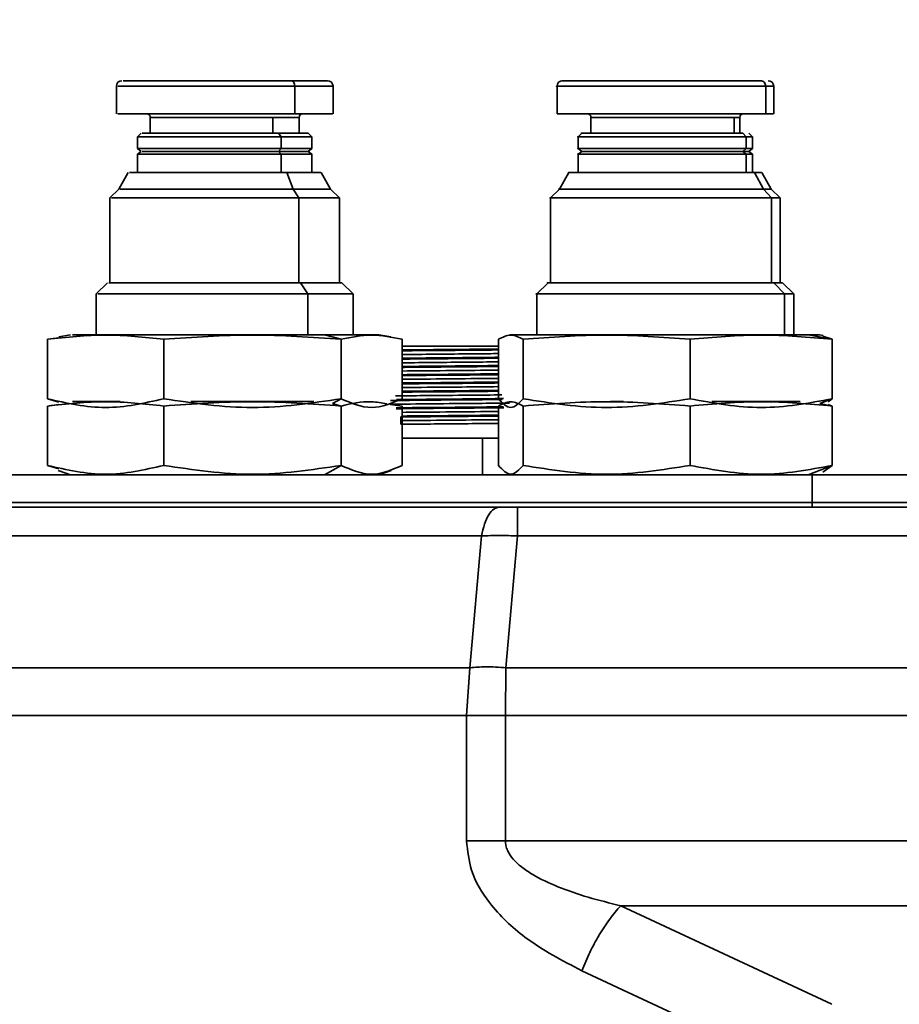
# Model space of a CAD drawing. Header units: millimetres. Extents: x 0 to 297, y 0 to 210.
# Tile 18 of 61: x 108.06 to 110.45, y 145.97 to 148.65. Entities that reach past the tile are written whole.
import ezdxf

# ---------------------------------------------------------------- set-up
doc = ezdxf.new("R2010")
doc.units = ezdxf.units.MM
doc.layers.add('尺寸线', color=6, linetype='Continuous')
doc.styles.add('SLDTEXTSTYLE1', font='TXT', dxfattribs={"width": 0.7})
doc.dimstyles.new('SLDDIMSTYLE0', dxfattribs={"dimtxt": 3.5, "dimasz": 2, "dimexe": 0, "dimexo": 0.0625, "dimgap": 0.875, "dimtad": 1, "dimlfac": 20, "dimrnd": 1e-09, "dimzin": 12, "dimdsep": 46, "dimtxsty": 'SLDTEXTSTYLE1', "dimsah": 1, "dimcen": 0.09, "dimadec": 0, "dimazin": 3, "dimtfac": 1, "dimtmove": 0, "dimatfit": 0, "dimfxl": 1, "dimfrac": 2, "dimtolj": 1, "dimtzin": 12, "dimarcsym": 0})
doc.dimstyles.new('SLDDIMSTYLE1', dxfattribs={"dimtxt": 3.5, "dimasz": 2, "dimexe": 0, "dimexo": 0.0625, "dimgap": 0.875, "dimtad": 0, "dimdec": 4, "dimlfac": 20, "dimzin": 12, "dimdsep": 46, "dimtxsty": 'SLDTEXTSTYLE1', "dimsah": 1, "dimcen": 0.09, "dimadec": 3, "dimazin": 3, "dimtfac": 1, "dimtdec": 3, "dimtofl": 0, "dimtmove": 0, "dimatfit": 3, "dimfxl": 1, "dimfrac": 2, "dimtolj": 1, "dimtzin": 12, "dimarcsym": 0})
doc.dimstyles.new('SLDDIMSTYLE3', dxfattribs={"dimtxt": 3.5, "dimasz": 2, "dimexe": 0, "dimexo": 0.0625, "dimgap": 0.875, "dimtad": 1, "dimlfac": 20, "dimrnd": 1e-09, "dimzin": 4, "dimdsep": 46, "dimtxsty": 'SLDTEXTSTYLE1', "dimsah": 1, "dimcen": 0.09, "dimadec": 0, "dimazin": 1, "dimtfac": 1, "dimtofl": 0, "dimtmove": 0, "dimatfit": 3, "dimfxl": 1, "dimfrac": 2, "dimtolj": 1, "dimtzin": 12, "dimarcsym": 0})

# ---------------------------------------------------------------- blocks, each defined once
blk = doc.blocks.new('_D')
at = {"layer": '尺寸线', "transparency": 16777216}
for p, q in [((71.3747, 145.0356), (71.3747, 147.5356)), ((115.9659, 145.0356), (70.3747, 145.0356)), ((71.3747, 145.0356), (71.3747, 142.5356)), ((87.5909, 142.5356), (70.3747, 142.5356)), ((71.3747, 142.5356), (71.3747, 140.0356))]:
    blk.add_line(p, q, dxfattribs=at)
for points in [[(71.3747, 145.0356), (71.7247, 147.0356), (71.0247, 147.0356)], [(71.3747, 142.5356), (71.0247, 140.5356), (71.7247, 140.5356)]]:
    blk.add_solid(points, dxfattribs=at)
at = {"layer": '尺寸线', "transparency": 16777216, "insert": (66.863, 142.4693), "char_height": 3.5, "attachment_point": 1, "rotation": 90, "style": 'SLDTEXTSTYLE1'}
blk.add_mtext('50', dxfattribs=at)
blk = doc.blocks.new('_D_1')
at = {"layer": '尺寸线', "transparency": 16777216}
blk.add_line((117.9659, 145.0356), (127.3782, 145.0356), dxfattribs=at)
for start, end in [(66.03332, 135), (359.99998, 27.62475)]:
    blk.add_arc((116.9659, 145.0356), 9.4122, start, end, dxfattribs=at)
for points in [[(110.3105, 151.6911), (112.085, 152.6778), (111.6444, 153.2218)], [(126.3782, 145.0356), (126.5173, 147.0612), (125.8211, 146.9881)]]:
    blk.add_solid(points, dxfattribs=at)
at = {"layer": '尺寸线', "transparency": 16777216, "char_height": 3.5, "attachment_point": 1, "rotation": 297.6247, "style": 'SLDTEXTSTYLE1'}
for s, insert in [('+', (124.6647, 155.9613)), ('135°', (125.6092, 154.1567))]:
    blk.add_mtext(s, dxfattribs=dict(at, insert=insert))
blk = doc.blocks.new('_D_12')
at = {"layer": '尺寸线', "transparency": 16777216}
for p, q in [((88.5909, 143.5356), (88.5909, 157.8154)), ((116.9659, 146.0356), (116.9659, 157.8154)), ((88.5909, 156.8154), (116.9659, 156.8154))]:
    blk.add_line(p, q, dxfattribs=at)
for points in [[(88.5909, 156.8154), (90.5909, 156.4654), (90.5909, 157.1654)], [(116.9659, 156.8154), (114.9659, 157.1654), (114.9659, 156.4654)]]:
    blk.add_solid(points, dxfattribs=at)
at = {"layer": '尺寸线', "transparency": 16777216, "insert": (96.8681, 161.3271), "char_height": 3.5, "attachment_point": 1, "style": 'SLDTEXTSTYLE1'}
blk.add_mtext('567.50', dxfattribs=at)

msp = doc.modelspace()

# ---------------------------------------------------------------- linework, layer by layer
at = {"color": 7, "linetype": 'Continuous', "lineweight": 35}
for p, q in [((108.3209217, 148.4688716), (108.3209217, 148.3938716)), ((108.8065162, 148.3938716), (108.8065162, 148.4688716)), ((108.9109217, 148.3938716), (108.9109217, 148.4688716)), ((109.5209217, 148.4688716), (109.5209217, 148.3938716)), ((110.0892251, 148.3938716), (110.0892251, 148.4688716)), ((110.110545, 148.4688716), (110.0892251, 148.4688716)), ((110.1109217, 148.3938716), (110.1109217, 148.4688716)), ((108.4134217, 148.3838716), (108.4134217, 148.3413716)), ((108.7467535, 148.3838716), (108.7467535, 148.3413716)), ((108.8184217, 148.3413716), (108.8184217, 148.3838716)), ((110.0892251, 148.3938716), (109.5209284, 148.3938716)), ((109.6134217, 148.3838716), (109.6134217, 148.3413716)), ((110.0035283, 148.3838716), (110.0035283, 148.3413716)), ((110.0181631, 148.3838716), (110.0035283, 148.3838716)), ((110.0184217, 148.3413716), (110.0184217, 148.3838716)), ((110.0892251, 148.3938716), (110.110545, 148.3938716)), ((108.3884217, 148.3413716), (108.3784217, 148.3313716)), ((108.3784217, 148.3313716), (108.3784217, 148.2988716)), ((108.7629056, 148.3413716), (108.7693664, 148.3313716)), ((108.7693664, 148.3313716), (108.7693664, 148.2988716)), ((108.8534217, 148.3313716), (108.8434217, 148.3413716)), ((108.8534217, 148.2988716), (108.8534217, 148.3313716)), ((109.5884217, 148.3413716), (109.5784217, 148.3313716)), ((109.5784217, 148.3313716), (109.5784217, 148.2988716)), ((110.0266896, 148.3413716), (110.0359541, 148.3313716)), ((110.0359541, 148.3313716), (110.0359541, 148.2988716)), ((110.0531184, 148.3313716), (110.0359541, 148.3313716)), ((110.0534217, 148.3313716), (110.0434217, 148.3413716)), ((110.0534217, 148.2988716), (110.0534217, 148.3313716)), ((108.3784217, 148.2988716), (108.3884217, 148.2913716)), ((108.7693664, 148.2988716), (108.7629056, 148.2913716)), ((108.8434217, 148.2913716), (108.8534217, 148.2988716)), ((109.5784217, 148.2988716), (109.5884217, 148.2913716)), ((110.0359541, 148.2988716), (110.0266896, 148.2913716)), ((110.0531184, 148.2988716), (110.0359541, 148.2988716)), ((110.0434217, 148.2913716), (110.0534217, 148.2988716)), ((108.3884217, 148.2913716), (108.3784217, 148.2838716)), ((108.3784217, 148.2838716), (108.3784217, 148.2338716)), ((108.7629056, 148.2913716), (108.7693664, 148.2838716)), ((108.7693664, 148.2838716), (108.7693664, 148.2338716)), ((108.8534217, 148.2838716), (108.8434217, 148.2913716)), ((108.8534217, 148.2338716), (108.8534217, 148.2838716)), ((109.5884217, 148.2913716), (109.5784217, 148.2838716)), ((109.5784217, 148.2838716), (109.5784217, 148.2338716)), ((110.0266896, 148.2913716), (110.0359541, 148.2838716)), ((110.0431312, 148.2913716), (110.0266896, 148.2913716)), ((110.0359541, 148.2838716), (110.0359541, 148.2338716)), ((110.0531184, 148.2838716), (110.0359541, 148.2838716)), ((110.0534217, 148.2838716), (110.0434217, 148.2913716)), ((110.0534217, 148.2338716), (110.0534217, 148.2838716)), ((108.3534217, 148.2338716), (108.3274217, 148.1888716)), ((108.7855185, 148.2338716), (108.8023166, 148.1888716)), ((108.9044217, 148.1888716), (108.8784217, 148.2338716)), ((109.5534217, 148.2338716), (109.5274217, 148.1888716)), ((110.0591154, 148.2338716), (110.0832032, 148.1888716)), ((110.0780865, 148.2338716), (110.0591154, 148.2338716)), ((110.1044217, 148.1888716), (110.0784217, 148.2338716)), ((108.3274217, 148.1888716), (108.3034217, 148.1648716)), ((108.3034217, 148.1648716), (108.3034217, 147.9338716)), ((108.8023166, 148.1888716), (108.8178226, 148.1648716)), ((108.8178226, 148.1648716), (108.8178226, 147.9338716)), ((108.9284217, 148.1648716), (108.9044217, 148.1888716)), ((108.9284217, 147.9338716), (108.9284217, 148.1648716)), ((109.5274217, 148.1888716), (109.5034217, 148.1648716)), ((109.5034217, 148.1648716), (109.5034217, 147.9338716)), ((110.0832032, 148.1888716), (110.1054381, 148.1648716)), ((110.1040533, 148.1888716), (110.0832032, 148.1888716)), ((110.1284217, 148.1648716), (110.1044217, 148.1888716)), ((110.1054381, 148.1648716), (110.1054381, 147.9338716)), ((110.1280227, 148.1648716), (110.1054381, 148.1648716)), ((110.1284217, 147.9338716), (110.1284217, 148.1648716)), ((108.2965967, 147.9338716), (108.2659217, 147.9031966)), ((108.8420507, 147.9031966), (108.8222321, 147.9338716)), ((108.9659217, 147.9031966), (108.9352467, 147.9338716)), ((109.4965967, 147.9338716), (109.4659217, 147.9031966)), ((110.14018, 147.9031966), (110.1117611, 147.9338716)), ((110.134839, 147.9338716), (110.1117611, 147.9338716)), ((110.134839, 147.9338716), (110.1117611, 147.9338716)), ((110.1659217, 147.9031966), (110.1352467, 147.9338716)), ((108.2659217, 147.9031966), (108.2659217, 147.7922049)), ((108.8420507, 147.7922049), (108.8420507, 147.9031966)), ((108.9659217, 147.7922049), (108.9659217, 147.9031966)), ((109.4659217, 147.9031966), (109.4659217, 147.7922049)), ((110.1654748, 147.9031966), (110.14018, 147.9031966)), ((110.14018, 147.7922049), (110.14018, 147.9031966)), ((110.1659217, 147.7922049), (110.1659217, 147.9031966)), ((108.1959217, 147.7922049), (108.1639067, 147.7865598)), ((108.8872765, 147.7922049), (108.9329855, 147.7797302)), ((109.0679366, 147.7865598), (109.0359217, 147.7922049)), ((109.3959217, 147.7922049), (109.3865154, 147.7905464)), ((110.2050317, 147.7922049), (110.2705761, 147.7797302)), ((110.2353854, 147.7922049), (110.2050317, 147.7922049)), ((110.2453279, 147.7905464), (110.2359217, 147.7922049)), ((110.2705761, 147.7797302), (110.2449752, 147.7885462)), ((108.1643387, 147.7841097), (108.1330012, 147.7797302)), ((108.1330012, 147.617955), (108.1330012, 147.7797302)), ((108.450065, 147.7797302), (108.450065, 147.617955)), ((108.9329855, 147.617955), (108.9329855, 147.7797302)), ((109.0988421, 147.7797302), (109.0988421, 147.617955)), ((109.3612672, 147.7797302), (109.3612672, 147.617955)), ((109.4286195, 147.617955), (109.4286195, 147.7797302)), ((109.8832739, 147.7797302), (109.8832739, 147.617955)), ((110.2705761, 147.617955), (110.2705761, 147.7797302)), ((108.1330012, 147.617955), (108.1643063, 147.6089123)), ((108.1643387, 147.6025242), (108.1330012, 147.5981447)), ((108.9329855, 147.617955), (108.9092965, 147.6046099)), ((108.9092965, 147.6046099), (108.9329855, 147.5981447)), ((109.0679366, 147.6049744), (109.0674931, 147.6050526)), ((109.0674931, 147.603696), (109.0692084, 147.6043203)), ((109.0675046, 147.6025242), (109.0988421, 147.5981447)), ((109.3868616, 147.6090219), (109.3865154, 147.6089609)), ((109.7016781, 147.6106195), (109.6666771, 147.6106195)), ((110.2705761, 147.617955), (110.2366073, 147.6046099)), ((110.2366073, 147.6046099), (110.2705761, 147.5981447)), ((110.2705761, 147.5981447), (110.2589699, 147.6021415)), ((110.258985, 147.6097268), (110.2705761, 147.617955)), ((108.1330012, 147.4363695), (108.1330012, 147.5981447)), ((108.450065, 147.5981447), (108.450065, 147.4363695)), ((108.9329855, 147.4363695), (108.9329855, 147.5981447)), ((109.0988421, 147.5981447), (109.0988421, 147.4363695)), ((109.3612672, 147.5981447), (109.3612672, 147.4363695)), ((109.3855138, 147.5959931), (109.3868616, 147.5955025)), ((109.4286195, 147.4363695), (109.4286195, 147.5981447)), ((109.8832739, 147.5981447), (109.8832739, 147.4363695)), ((110.2705761, 147.4363695), (110.2705761, 147.5981447)), ((109.0954624, 147.5483304), (109.0954623, 147.5683252)), ((109.3177939, 147.5106195), (109.0988421, 147.5106195)), ((109.3177939, 147.4106195), (109.3177939, 147.5106195)), ((109.3615552, 147.5106195), (109.3177939, 147.5106195)), ((108.1330012, 147.4363695), (108.1643063, 147.4273269)), ((108.1626349, 147.4227348), (108.1959217, 147.4106195)), ((108.9329855, 147.4363695), (108.8872765, 147.4106195)), ((109.0359217, 147.4106195), (109.0692084, 147.4227348)), ((110.2705761, 147.4363695), (110.2050317, 147.4106195)), ((110.2449556, 147.4181823), (110.2705761, 147.4363695)), ((107.5659217, 147.4106195), (110.2159217, 147.4106195)), ((109.2747084, 147.4106195), (109.2747084, 147.4118695)), ((109.275269, 147.4106195), (109.275269, 147.4118695)), ((109.2779985, 147.4106195), (109.2779985, 147.4118695)), ((109.2785591, 147.4106195), (109.2785591, 147.4118695)), ((109.3942411, 147.4112311), (109.3942411, 147.4106195)), ((110.2159217, 147.4106195), (115.0449844, 147.4106195)), ((110.2159217, 147.4106195), (110.2159217, 147.3356195)), ((110.4314203, 147.4106195), (110.4314203, 147.4118695)), ((110.4321742, 147.4106195), (110.4321742, 147.4118695)), ((110.4347104, 147.4106195), (110.4347104, 147.4118695)), ((110.4354642, 147.4106195), (110.4354642, 147.4118695)), ((110.2159217, 147.3356195), (107.5659217, 147.3356195)), ((110.2159217, 147.3356195), (115.0449844, 147.3356195)), ((110.2159217, 147.3356195), (110.2159217, 147.3231195)), ((109.3646625, 147.3231195), (106.9960595, 147.3231195)), ((109.4137098, 147.3231195), (115.0655927, 147.3231195)), ((106.9659217, 147.2445433), (109.3156132, 147.2445433)), ((109.3156132, 147.2445433), (109.2837898, 146.8856919)), ((109.3818867, 146.8856873), (109.4137097, 147.2445433)), ((115.0655927, 147.2445433), (109.4137097, 147.2445433)), ((107.3561956, 146.8856989), (109.2837899, 146.8856919)), ((109.2746484, 146.755721), (109.2837899, 146.8856919)), ((109.3803028, 146.755721), (109.3818867, 146.8856873)), ((112.3756484, 146.8856974), (109.3818867, 146.8856873)), ((109.2746484, 146.755721), (106.9659217, 146.7557156)), ((109.2746484, 146.4141728), (109.2746484, 146.755721)), ((109.3803029, 146.4141732), (109.3803028, 146.755721)), ((115.0655927, 146.7557156), (109.3803028, 146.755721)), ((109.3803029, 146.4141732), (115.1718589, 146.414173)), ((109.6943592, 146.2373962), (115.17186, 146.2373962)), ((110.2695113, 145.9691981), (109.6943592, 146.2373961)), ((109.5887041, 146.0606195), (110.1324511, 145.8070661))]:
    msp.add_line(p, q, dxfattribs=at)
for centre, radius, start, end in [((108.3359217, 148.4688716), 0.015, 90, 180), ((108.8959217, 148.4688716), 0.015, 0, 90), ((109.5359217, 148.4688716), 0.015, 90, 180), ((110.0959217, 148.4688716), 0.015, 0, 90), ((108.4034217, 148.3838716), 0.01, 0, 90), ((108.8284217, 148.3838716), 0.01, 90, 180), ((109.6034217, 148.3838716), 0.01, 0, 90), ((110.0284217, 148.3838716), 0.01, 90, 180)]:
    msp.add_arc(centre, radius, start, end, dxfattribs=at)
for points, knots in [([(108.8065162, 148.4688716), (108.7741763, 148.4688716), (108.7094966, 148.4688716), (108.5905468, 148.4688716), (108.477181, 148.4688716), (108.385738, 148.4688716), (108.328707, 148.4688716), (108.325907, 148.4688716), (108.3246712, 148.4688716)], [0, 0, 0, 0, 0.1727117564, 0.3454235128, 0.5181352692, 0.6908470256, 0.863558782, 1, 1, 1, 1]), ([(108.7968249, 148.4838716), (108.7661295, 148.4838716), (108.7047386, 148.4838716), (108.5918371, 148.4838716), (108.4842356, 148.4838716), (108.3974422, 148.4838716), (108.3433112, 148.4838716), (108.3406535, 148.4838716), (108.3394806, 148.4838716)], [0, 0, 0, 0, 0.1727117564, 0.3454235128, 0.5181352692, 0.6908470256, 0.863558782, 1, 1, 1, 1]), ([(108.8923627, 148.4838716), (108.8934517, 148.4838716), (108.899726, 148.4838716), (108.8705108, 148.4838716), (108.8213869, 148.4838716), (108.7968249, 148.4838716)], [0, 0, 0, 0, 0.0950251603, 0.5475125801, 1, 1, 1, 1]), ([(108.9071721, 148.4688716), (108.9083193, 148.4688716), (108.9149298, 148.4688716), (108.8841495, 148.4688716), (108.832394, 148.4688716), (108.8065162, 148.4688716)], [0, 0, 0, 0, 0.0950251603, 0.5475125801, 1, 1, 1, 1]), ([(110.0892251, 148.4688716), (110.0705824, 148.4688716), (110.0332969, 148.4688716), (109.9331518, 148.4688716), (109.8180456, 148.4688716), (109.7021946, 148.4688716), (109.6024572, 148.4688716), (109.5404406, 148.4688716), (109.5137027, 148.4688716), (109.521173, 148.4688716), (109.5212983, 148.4688716)], [0, 0, 0, 0, 0.142509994, 0.285019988, 0.427529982, 0.570039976, 0.71254997, 0.855059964, 0.997569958, 1, 1, 1, 1]), ([(110.0753284, 148.4838716), (110.0576336, 148.4838716), (110.022244, 148.4838716), (109.9271909, 148.4838716), (109.8179376, 148.4838716), (109.7079774, 148.4838716), (109.6133114, 148.4838716), (109.5544481, 148.4838716), (109.5290698, 148.4838716), (109.5361603, 148.4838716), (109.5362791, 148.4838716)], [0, 0, 0, 0, 0.142509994, 0.285019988, 0.427529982, 0.570039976, 0.71254997, 0.855059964, 0.997569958, 1, 1, 1, 1]), ([(108.3246712, 148.3938716), (108.325907, 148.3938716), (108.328707, 148.3938716), (108.385738, 148.3938716), (108.477181, 148.3938716), (108.5905468, 148.3938716), (108.7094966, 148.3938716), (108.7741763, 148.3938716), (108.8065162, 148.3938716)], [0, 0, 0, 0, 0.136441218, 0.309152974, 0.481864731, 0.654576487, 0.827288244, 1, 1, 1, 1]), ([(108.7467535, 148.3838716), (108.7245541, 148.3838716), (108.6801553, 148.3838716), (108.5985033, 148.3838716), (108.5206844, 148.3838716), (108.4579142, 148.3838716), (108.4187658, 148.3838716), (108.4168438, 148.3838716), (108.4159955, 148.3838716)], [0, 0, 0, 0, 0.172711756, 0.345423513, 0.518135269, 0.690847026, 0.863558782, 1, 1, 1, 1]), ([(108.8158478, 148.3838716), (108.8166353, 148.3838716), (108.821173, 148.3838716), (108.8000442, 148.3838716), (108.764517, 148.3838716), (108.7467535, 148.3838716)], [0, 0, 0, 0, 0.0950251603, 0.5475125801, 1, 1, 1, 1]), ([(108.8065162, 148.3938716), (108.832394, 148.3938716), (108.8841495, 148.3938716), (108.9149298, 148.3938716), (108.9083193, 148.3938716), (108.9071721, 148.3938716)], [0, 0, 0, 0, 0.4524874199, 0.9049748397, 1, 1, 1, 1]), ([(110.0035283, 148.3838716), (109.9907312, 148.3838716), (109.9651369, 148.3838716), (109.8963932, 148.3838716), (109.8173796, 148.3838716), (109.7378548, 148.3838716), (109.669391, 148.3838716), (109.6268202, 148.3838716), (109.6084663, 148.3838716), (109.6135942, 148.3838716), (109.6136802, 148.3838716)], [0, 0, 0, 0, 0.142509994, 0.285019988, 0.427529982, 0.570039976, 0.71254997, 0.855059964, 0.997569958, 1, 1, 1, 1]), ([(108.7693664, 148.3313716), (108.7433301, 148.3313716), (108.6912574, 148.3313716), (108.5954928, 148.3313716), (108.5042237, 148.3313716), (108.4306043, 148.3313716), (108.3846895, 148.3313716), (108.3824353, 148.3313716), (108.3814404, 148.3313716)], [0, 0, 0, 0, 0.172711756, 0.345423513, 0.518135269, 0.690847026, 0.863558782, 1, 1, 1, 1]), ([(108.7629056, 148.3413716), (108.7379655, 148.3413716), (108.6880854, 148.3413716), (108.5963529, 148.3413716), (108.5089267, 148.3413716), (108.4384071, 148.3413716), (108.3944256, 148.3413716), (108.3922663, 148.3413716), (108.3913133, 148.3413716)], [0, 0, 0, 0, 0.172711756, 0.345423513, 0.518135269, 0.690847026, 0.863558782, 1, 1, 1, 1]), ([(108.84053, 148.3413716), (108.8414148, 148.3413716), (108.8465126, 148.3413716), (108.8227754, 148.3413716), (108.7828622, 148.3413716), (108.7629056, 148.3413716)], [0, 0, 0, 0, 0.09502516, 0.54751258, 1, 1, 1, 1]), ([(108.8504029, 148.3313716), (108.8513266, 148.3313716), (108.8566485, 148.3313716), (108.8318678, 148.3313716), (108.7902002, 148.3313716), (108.7693664, 148.3313716)], [0, 0, 0, 0, 0.09502516, 0.54751258, 1, 1, 1, 1]), ([(110.0359541, 148.3313716), (110.0209451, 148.3313716), (109.9909272, 148.3313716), (109.9103018, 148.3313716), (109.8176316, 148.3313716), (109.7243618, 148.3313716), (109.6440647, 148.3313716), (109.5941361, 148.3313716), (109.5726098, 148.3313716), (109.578624, 148.3313716), (109.5787249, 148.3313716)], [0, 0, 0, 0, 0.142509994, 0.285019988, 0.427529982, 0.570039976, 0.71254997, 0.855059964, 0.997569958, 1, 1, 1, 1]), ([(110.0266896, 148.3413716), (110.0123126, 148.3413716), (109.9835585, 148.3413716), (109.9063279, 148.3413716), (109.8175596, 148.3413716), (109.7282169, 148.3413716), (109.6513008, 148.3413716), (109.6034744, 148.3413716), (109.5828545, 148.3413716), (109.5886155, 148.3413716), (109.5887121, 148.3413716)], [0, 0, 0, 0, 0.142509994, 0.285019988, 0.427529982, 0.570039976, 0.71254997, 0.855059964, 0.997569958, 1, 1, 1, 1]), ([(108.7693664, 148.2988716), (108.7433301, 148.2988716), (108.6912574, 148.2988716), (108.5954928, 148.2988716), (108.5042237, 148.2988716), (108.4306043, 148.2988716), (108.3846895, 148.2988716), (108.3824353, 148.2988716), (108.3814404, 148.2988716)], [0, 0, 0, 0, 0.172711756, 0.345423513, 0.518135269, 0.690847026, 0.863558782, 1, 1, 1, 1]), ([(108.8504029, 148.2988716), (108.8513266, 148.2988716), (108.8566485, 148.2988716), (108.8318678, 148.2988716), (108.7902002, 148.2988716), (108.7693664, 148.2988716)], [0, 0, 0, 0, 0.09502516, 0.54751258, 1, 1, 1, 1]), ([(110.0359541, 148.2988716), (110.0209451, 148.2988716), (109.9909272, 148.2988716), (109.9103018, 148.2988716), (109.8176316, 148.2988716), (109.7243618, 148.2988716), (109.6440647, 148.2988716), (109.5941361, 148.2988716), (109.5726098, 148.2988716), (109.578624, 148.2988716), (109.5787249, 148.2988716)], [0, 0, 0, 0, 0.142509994, 0.285019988, 0.427529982, 0.570039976, 0.71254997, 0.855059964, 0.997569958, 1, 1, 1, 1]), ([(108.7693664, 148.2838716), (108.7433301, 148.2838716), (108.6912574, 148.2838716), (108.5954928, 148.2838716), (108.5042237, 148.2838716), (108.4306043, 148.2838716), (108.3846895, 148.2838716), (108.3824353, 148.2838716), (108.3814404, 148.2838716)], [0, 0, 0, 0, 0.172711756, 0.345423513, 0.518135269, 0.690847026, 0.863558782, 1, 1, 1, 1]), ([(108.7629056, 148.2913716), (108.7379655, 148.2913716), (108.6880854, 148.2913716), (108.5963529, 148.2913716), (108.5089267, 148.2913716), (108.4384071, 148.2913716), (108.3944256, 148.2913716), (108.3922663, 148.2913716), (108.3913133, 148.2913716)], [0, 0, 0, 0, 0.172711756, 0.345423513, 0.518135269, 0.690847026, 0.863558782, 1, 1, 1, 1]), ([(108.84053, 148.2913716), (108.8414148, 148.2913716), (108.8465126, 148.2913716), (108.8227754, 148.2913716), (108.7828622, 148.2913716), (108.7629056, 148.2913716)], [0, 0, 0, 0, 0.09502516, 0.54751258, 1, 1, 1, 1]), ([(108.8504029, 148.2838716), (108.8513266, 148.2838716), (108.8566485, 148.2838716), (108.8318678, 148.2838716), (108.7902002, 148.2838716), (108.7693664, 148.2838716)], [0, 0, 0, 0, 0.09502516, 0.54751258, 1, 1, 1, 1]), ([(110.0359541, 148.2838716), (110.0209451, 148.2838716), (109.9909272, 148.2838716), (109.9103018, 148.2838716), (109.8176316, 148.2838716), (109.7243618, 148.2838716), (109.6440647, 148.2838716), (109.5941361, 148.2838716), (109.5726098, 148.2838716), (109.578624, 148.2838716), (109.5787249, 148.2838716)], [0, 0, 0, 0, 0.142509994, 0.285019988, 0.427529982, 0.570039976, 0.71254997, 0.855059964, 0.997569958, 1, 1, 1, 1]), ([(110.0266896, 148.2913716), (110.0123126, 148.2913716), (109.9835585, 148.2913716), (109.9063279, 148.2913716), (109.8175596, 148.2913716), (109.7282169, 148.2913716), (109.6513008, 148.2913716), (109.6034744, 148.2913716), (109.5828545, 148.2913716), (109.5886155, 148.2913716), (109.5887121, 148.2913716)], [0, 0, 0, 0, 0.142509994, 0.285019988, 0.427529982, 0.570039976, 0.71254997, 0.855059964, 0.997569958, 1, 1, 1, 1]), ([(108.7855185, 148.2338716), (108.7567415, 148.2338716), (108.6991875, 148.2338716), (108.5933424, 148.2338716), (108.492466, 148.2338716), (108.4110972, 148.2338716), (108.3603493, 148.2338716), (108.3578578, 148.2338716), (108.3567582, 148.2338716)], [0, 0, 0, 0, 0.1727117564, 0.3454235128, 0.5181352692, 0.6908470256, 0.863558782, 1, 1, 1, 1]), ([(108.8750852, 148.2338716), (108.876106, 148.2338716), (108.8819882, 148.2338716), (108.854599, 148.2338716), (108.8085453, 148.2338716), (108.7855185, 148.2338716)], [0, 0, 0, 0, 0.09502516, 0.54751258, 1, 1, 1, 1]), ([(110.0591154, 148.2338716), (110.0425266, 148.2338716), (110.0093488, 148.2338716), (109.9202366, 148.2338716), (109.8178116, 148.2338716), (109.7147239, 148.2338716), (109.6259745, 148.2338716), (109.5707902, 148.2338716), (109.5469981, 148.2338716), (109.5536453, 148.2338716), (109.5537568, 148.2338716)], [0, 0, 0, 0, 0.1425099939, 0.2850199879, 0.4275299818, 0.5700399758, 0.7125499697, 0.8550599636, 0.9975699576, 1, 1, 1, 1]), ([(108.8178226, 148.1648716), (108.7835643, 148.1648716), (108.7150477, 148.1648716), (108.5890415, 148.1648716), (108.4689506, 148.1648716), (108.372083, 148.1648716), (108.3116689, 148.1648716), (108.3087027, 148.1648716), (108.3073937, 148.1648716)], [0, 0, 0, 0, 0.172711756, 0.345423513, 0.518135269, 0.690847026, 0.863558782, 1, 1, 1, 1]), ([(108.8023166, 148.1888716), (108.7706893, 148.1888716), (108.7074348, 148.1888716), (108.5911059, 148.1888716), (108.480238, 148.1888716), (108.3908098, 148.1888716), (108.3350355, 148.1888716), (108.3322972, 148.1888716), (108.3310886, 148.1888716)], [0, 0, 0, 0, 0.172711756, 0.345423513, 0.518135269, 0.690847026, 0.863558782, 1, 1, 1, 1]), ([(108.9007547, 148.1888716), (108.9018767, 148.1888716), (108.9083414, 148.1888716), (108.8782394, 148.1888716), (108.8276242, 148.1888716), (108.8023166, 148.1888716)], [0, 0, 0, 0, 0.09502516, 0.54751258, 1, 1, 1, 1]), ([(108.9244496, 148.1648716), (108.925665, 148.1648716), (108.9326675, 148.1648716), (108.9000614, 148.1648716), (108.8452355, 148.1648716), (108.8178226, 148.1648716)], [0, 0, 0, 0, 0.09502516, 0.54751258, 1, 1, 1, 1]), ([(110.1054381, 148.1648716), (110.0856894, 148.1648716), (110.0461921, 148.1648716), (109.9401061, 148.1648716), (109.8181716, 148.1648716), (109.6954481, 148.1648716), (109.5897941, 148.1648716), (109.5240985, 148.1648716), (109.4957745, 148.1648716), (109.5036879, 148.1648716), (109.5038206, 148.1648716)], [0, 0, 0, 0, 0.142509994, 0.285019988, 0.427529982, 0.570039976, 0.71254997, 0.855059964, 0.997569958, 1, 1, 1, 1]), ([(110.0832032, 148.1888716), (110.0649712, 148.1888716), (110.0285073, 148.1888716), (109.9305687, 148.1888716), (109.8179988, 148.1888716), (109.7047005, 148.1888716), (109.6071607, 148.1888716), (109.5465105, 148.1888716), (109.5203618, 148.1888716), (109.5276675, 148.1888716), (109.52779, 148.1888716)], [0, 0, 0, 0, 0.142509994, 0.285019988, 0.427529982, 0.570039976, 0.71254997, 0.855059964, 0.997569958, 1, 1, 1, 1]), ([(108.8222321, 147.9338716), (108.7872256, 147.9338716), (108.7172126, 147.9338716), (108.5884545, 147.9338716), (108.4657408, 147.9338716), (108.3667576, 147.9338716), (108.305024, 147.9338716), (108.3019931, 147.9338716), (108.3006554, 147.9338716)], [0, 0, 0, 0, 0.172711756, 0.345423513, 0.518135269, 0.690847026, 0.863558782, 1, 1, 1, 1]), ([(108.8222321, 147.9338716), (108.7872256, 147.9338716), (108.7172126, 147.9338716), (108.5884545, 147.9338716), (108.4657408, 147.9338716), (108.3667576, 147.9338716), (108.305024, 147.9338716), (108.3019931, 147.9338716), (108.3006554, 147.9338716)], [0, 0, 0, 0, 0.172711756, 0.345423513, 0.518135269, 0.690847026, 0.863558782, 1, 1, 1, 1]), ([(108.9311879, 147.9338716), (108.9324298, 147.9338716), (108.9395853, 147.9338716), (108.906267, 147.9338716), (108.8502437, 147.9338716), (108.8222321, 147.9338716)], [0, 0, 0, 0, 0.09502516, 0.54751258, 1, 1, 1, 1]), ([(108.9311879, 147.9338716), (108.9324298, 147.9338716), (108.9395853, 147.9338716), (108.906267, 147.9338716), (108.8502437, 147.9338716), (108.8222321, 147.9338716)], [0, 0, 0, 0, 0.0950251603, 0.5475125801, 1, 1, 1, 1]), ([(110.1117611, 147.9338716), (110.0915811, 147.9338716), (110.0512212, 147.9338716), (109.9428183, 147.9338716), (109.8182207, 147.9338716), (109.692817, 147.9338716), (109.5848555, 147.9338716), (109.5177251, 147.9338716), (109.4887825, 147.9338716), (109.4968688, 147.9338716), (109.4970043, 147.9338716)], [0, 0, 0, 0, 0.142509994, 0.285019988, 0.427529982, 0.570039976, 0.71254997, 0.855059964, 0.997569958, 1, 1, 1, 1]), ([(110.1117611, 147.9338716), (110.0915811, 147.9338716), (110.0512212, 147.9338716), (109.9428183, 147.9338716), (109.8182207, 147.9338716), (109.692817, 147.9338716), (109.5848555, 147.9338716), (109.5177251, 147.9338716), (109.4887825, 147.9338716), (109.4968688, 147.9338716), (109.4970043, 147.9338716)], [0, 0, 0, 0, 0.142509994, 0.285019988, 0.427529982, 0.570039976, 0.71254997, 0.855059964, 0.997569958, 1, 1, 1, 1]), ([(108.8420507, 147.9031966), (108.8036814, 147.9031966), (108.7269428, 147.9031966), (108.5858159, 147.9031966), (108.4513141, 147.9031966), (108.3428224, 147.9031966), (108.2751585, 147.9031966), (108.2718365, 147.9031966), (108.2703703, 147.9031966)], [0, 0, 0, 0, 0.172711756, 0.345423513, 0.518135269, 0.690847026, 0.863558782, 1, 1, 1, 1]), ([(108.961473, 147.9031966), (108.9628342, 147.9031966), (108.970677, 147.9031966), (108.9341581, 147.9031966), (108.8727532, 147.9031966), (108.8420507, 147.9031966)], [0, 0, 0, 0, 0.09502516, 0.54751258, 1, 1, 1, 1]), ([(110.14018, 147.9031966), (110.1180615, 147.9031966), (110.0738245, 147.9031966), (109.9550082, 147.9031966), (109.8184416, 147.9031966), (109.6809913, 147.9031966), (109.5626588, 147.9031966), (109.4890797, 147.9031966), (109.4573569, 147.9031966), (109.4662199, 147.9031966), (109.4663685, 147.9031966)], [0, 0, 0, 0, 0.142509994, 0.285019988, 0.427529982, 0.570039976, 0.71254997, 0.855059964, 0.997569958, 1, 1, 1, 1]), ([(108.1330012, 147.7797302), (108.1858283, 147.7855255), (108.2915162, 147.7971199), (108.3972042, 147.785528), (108.450065, 147.7797302)], [0, 0, 0, 0, 0.499840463, 1, 1, 1, 1]), ([(108.8872765, 147.7922049), (108.8412334, 147.7922049), (108.749147, 147.7922049), (108.5797948, 147.7922049), (108.4183926, 147.7922049), (108.2882025, 147.7922049), (108.2070059, 147.7922049), (108.2030194, 147.7922049), (108.2012601, 147.7922049)], [0, 0, 0, 0, 0.172711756, 0.345423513, 0.518135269, 0.690847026, 0.863558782, 1, 1, 1, 1]), ([(108.450065, 147.7797302), (108.530526, 147.7855255), (108.6914993, 147.7971199), (108.8524729, 147.785528), (108.9329855, 147.7797302)], [0, 0, 0, 0, 0.499840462, 1, 1, 1, 1]), ([(109.0305832, 147.7922049), (109.0322167, 147.7922049), (109.0416281, 147.7922049), (108.9978054, 147.7922049), (108.9241195, 147.7922049), (108.8872765, 147.7922049)], [0, 0, 0, 0, 0.09502516, 0.54751258, 1, 1, 1, 1]), ([(108.9329855, 147.7797302), (108.9606193, 147.7855255), (109.0159048, 147.7971199), (109.0711904, 147.785528), (109.0988421, 147.7797302)], [0, 0, 0, 0, 0.499840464, 1, 1, 1, 1]), ([(109.3612672, 147.7797302), (109.372489, 147.7855255), (109.3949398, 147.7971199), (109.4173905, 147.785528), (109.4286195, 147.7797302)], [0, 0, 0, 0, 0.499840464, 1, 1, 1, 1]), ([(110.2050317, 147.7922049), (110.1784895, 147.7922049), (110.1254051, 147.7922049), (109.9828255, 147.7922049), (109.8189456, 147.7922049), (109.6540052, 147.7922049), (109.5120062, 147.7922049), (109.4237113, 147.7922049), (109.3856439, 147.7922049), (109.3962795, 147.7922049), (109.3964579, 147.7922049)], [0, 0, 0, 0, 0.142509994, 0.285019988, 0.427529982, 0.570039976, 0.71254997, 0.855059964, 0.997569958, 1, 1, 1, 1]), ([(109.4286195, 147.7797302), (109.504371, 147.7855255), (109.6559223, 147.7971199), (109.807474, 147.785528), (109.8832739, 147.7797302)], [0, 0, 0, 0, 0.499840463, 1, 1, 1, 1]), ([(109.8832739, 147.7797302), (109.9478036, 147.7855255), (110.0769042, 147.7971199), (110.2060051, 147.785528), (110.2705761, 147.7797302)], [0, 0, 0, 0, 0.499840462, 1, 1, 1, 1]), ([(109.0988421, 147.7606195), (109.1354156, 147.7606195), (109.2153584, 147.7606195), (109.310494, 147.7606195), (109.3554571, 147.7606195), (109.3612672, 147.7606195)], [0, 0, 0, 0, 0.423409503, 0.92549346, 1, 1, 1, 1]), ([(109.0988421, 147.7508188), (109.1080861, 147.7509107), (109.1642804, 147.7514694), (109.2626371, 147.7522789), (109.3357198, 147.7529966), (109.3612672, 147.7532475)], [0, 0, 0, 0, 0.113525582, 0.690116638, 1, 1, 1, 1]), ([(109.3612672, 147.7507938), (109.3357197, 147.7505418), (109.2626368, 147.7498212), (109.1642802, 147.7490082), (109.108086, 147.7484471), (109.0988421, 147.7483548)], [0, 0, 0, 0, 0.309884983, 0.886475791, 1, 1, 1, 1]), ([(109.3612672, 147.7407829), (109.3431049, 147.7406012), (109.2978435, 147.7401483), (109.2194261, 147.7394235), (109.1483657, 147.7387712), (109.1099149, 147.7383901), (109.0988421, 147.7382804)], [0, 0, 0, 0, 0.217956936, 0.543158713, 0.868441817, 1, 1, 1, 1]), ([(109.0988421, 147.7283174), (109.1080862, 147.7284096), (109.1642805, 147.7289703), (109.2626372, 147.7297827), (109.3357198, 147.7305029), (109.3612672, 147.7307547)], [0, 0, 0, 0, 0.1135257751, 0.6901167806, 1, 1, 1, 1]), ([(109.3612672, 147.7282965), (109.3357198, 147.7280443), (109.2626371, 147.7273229), (109.1642804, 147.7265091), (109.1080861, 147.7259475), (109.0988421, 147.7258551)], [0, 0, 0, 0, 0.309883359, 0.886474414, 1, 1, 1, 1]), ([(109.3612672, 147.7182761), (109.3607233, 147.7182704), (109.334528, 147.7179933), (109.2749986, 147.717445), (109.1882997, 147.7166305), (109.1275031, 147.7160783), (109.0998307, 147.7157967), (109.0988421, 147.7157866)], [0, 0, 0, 0, 0.0069322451, 0.3339074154, 0.6608060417, 0.9878815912, 1, 1, 1, 1]), ([(109.0988421, 147.7058179), (109.1080862, 147.7059105), (109.1642805, 147.7064731), (109.2626372, 147.7072882), (109.3357198, 147.7080108), (109.3612672, 147.7082634)], [0, 0, 0, 0, 0.113526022, 0.690116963, 1, 1, 1, 1]), ([(109.3612672, 147.7057789), (109.3357198, 147.705527), (109.2626372, 147.7048063), (109.1642805, 147.7039933), (109.1080862, 147.7034322), (109.0988421, 147.70334)], [0, 0, 0, 0, 0.309883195, 0.886474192, 1, 1, 1, 1]), ([(109.3612672, 147.6958269), (109.3548943, 147.6957586), (109.3120078, 147.6952991), (109.218164, 147.694465), (109.1380423, 147.6936991), (109.0988421, 147.6933243)], [0, 0, 0, 0, 0.081846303, 0.550785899, 1, 1, 1, 1]), ([(109.0988421, 147.6833452), (109.1080861, 147.6834375), (109.1642804, 147.6839986), (109.2626371, 147.6848115), (109.3357198, 147.6855322), (109.3612672, 147.6857841)], [0, 0, 0, 0, 0.11352547, 0.690116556, 1, 1, 1, 1]), ([(109.3612672, 147.6832788), (109.3357198, 147.6830269), (109.2626371, 147.6823062), (109.1642804, 147.6814933), (109.1080861, 147.6809322), (109.0988421, 147.6808399)], [0, 0, 0, 0, 0.309883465, 0.886474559, 1, 1, 1, 1]), ([(109.3612672, 147.6733115), (109.3215218, 147.6729248), (109.2415717, 147.6721469), (109.1473004, 147.6713145), (109.1041263, 147.6708687), (109.0988421, 147.6708142)], [0, 0, 0, 0, 0.46454713, 0.934464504, 1, 1, 1, 1]), ([(109.0988421, 147.6608453), (109.1080861, 147.6609376), (109.1642804, 147.6614986), (109.2626371, 147.6623116), (109.3357198, 147.6630323), (109.3612672, 147.6632842)], [0, 0, 0, 0, 0.113525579, 0.690116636, 1, 1, 1, 1]), ([(109.3612672, 147.6607789), (109.3357198, 147.6605269), (109.2626371, 147.6598063), (109.1642804, 147.6589933), (109.1080861, 147.6584323), (109.0988421, 147.65834)], [0, 0, 0, 0, 0.309883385, 0.88647445, 1, 1, 1, 1]), ([(109.3706032, 147.6284149), (109.3422364, 147.6281292), (109.275036, 147.6274523), (109.1710982, 147.6265248), (109.1065944, 147.625883), (109.081402, 147.6256324)], [0, 0, 0, 0, 0.308044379, 0.729750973, 1, 1, 1, 1]), ([(109.3612672, 147.6508177), (109.3287597, 147.6504966), (109.2566581, 147.6497842), (109.1621987, 147.6489468), (109.1111969, 147.6484306), (109.0988421, 147.6483056)], [0, 0, 0, 0, 0.383526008, 0.8506628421, 1, 1, 1, 1]), ([(109.0988421, 147.6383453), (109.1080861, 147.6384376), (109.1642804, 147.6389987), (109.2626371, 147.6398116), (109.3357198, 147.6405323), (109.3612672, 147.6407842)], [0, 0, 0, 0, 0.113525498, 0.690116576, 1, 1, 1, 1]), ([(109.3612672, 147.6382791), (109.3357198, 147.6380271), (109.2626371, 147.6373064), (109.1642804, 147.6364934), (109.1080861, 147.6359324), (109.0988421, 147.6358401)], [0, 0, 0, 0, 0.309883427, 0.886474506, 1, 1, 1, 1]), ([(108.450065, 147.617955), (108.3972749, 147.6059976), (108.2915895, 147.582059), (108.185899, 147.6059817), (108.1330012, 147.617955)], [0, 0, 0, 0, 0.499502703, 1, 1, 1, 1]), ([(108.1330012, 147.5981447), (108.1858283, 147.6039401), (108.2915162, 147.6155344), (108.3972042, 147.6039425), (108.450065, 147.5981447)], [0, 0, 0, 0, 0.499840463, 1, 1, 1, 1]), ([(108.3312777, 147.6106195), (108.3189369, 147.6106195), (108.2625462, 147.6106195), (108.2082948, 147.6106195), (108.2034141, 147.6106195), (108.2012601, 147.6106195)], [0, 0, 0, 0, 0.135329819, 0.618387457, 1, 1, 1, 1]), ([(108.9329855, 147.617955), (108.8525798, 147.6059976), (108.6916084, 147.582059), (108.5306329, 147.6059817), (108.450065, 147.617955)], [0, 0, 0, 0, 0.499502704, 1, 1, 1, 1]), ([(108.450065, 147.5981447), (108.530526, 147.6039401), (108.6914993, 147.6155344), (108.8524729, 147.6039425), (108.9329855, 147.5981447)], [0, 0, 0, 0, 0.499840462, 1, 1, 1, 1]), ([(108.8590442, 147.6106195), (108.8220999, 147.6106195), (108.7391493, 147.6106195), (108.6137309, 147.6106195), (108.5429523, 147.6106195), (108.5241547, 147.6106195)], [0, 0, 0, 0, 0.370973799, 0.832941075, 1, 1, 1, 1]), ([(109.0988421, 147.617955), (109.0712266, 147.6059976), (109.0159405, 147.582059), (108.9606555, 147.6059817), (108.9329855, 147.617955)], [0, 0, 0, 0, 0.499502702, 1, 1, 1, 1]), ([(108.9329855, 147.5981447), (108.9606193, 147.6045833), (109.0020896, 147.6142457), (109.04356, 147.6065159), (109.0573964, 147.6039369)], [0, 0, 0, 0, 0.666354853, 1, 1, 1, 1]), ([(109.3915572, 147.6061323), (109.3635134, 147.6058426), (109.2976106, 147.6051617), (109.1808361, 147.6041128), (109.103186, 147.6033536), (109.065541, 147.6029855)], [0, 0, 0, 0, 0.276215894, 0.649107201, 1, 1, 1, 1]), ([(109.3719815, 147.6158821), (109.3429377, 147.6155957), (109.2663529, 147.6148406), (109.1529242, 147.6138904), (109.0869753, 147.6132265), (109.067592, 147.6130314)], [0, 0, 0, 0, 0.301365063, 0.794661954, 1, 1, 1, 1]), ([(109.0834918, 147.6156938), (109.0977341, 147.6158366), (109.1587269, 147.6164481), (109.267728, 147.6173574), (109.3453563, 147.6181238), (109.3755086, 147.6184215)], [0, 0, 0, 0, 0.157053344, 0.672582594, 1, 1, 1, 1]), ([(109.4286195, 147.617955), (109.4174061, 147.6059976), (109.394957, 147.582059), (109.3725046, 147.6059817), (109.3612672, 147.617955)], [0, 0, 0, 0, 0.499502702, 1, 1, 1, 1]), ([(109.3612672, 147.5981447), (109.372489, 147.6039401), (109.3949398, 147.6155344), (109.4173905, 147.6039425), (109.4286195, 147.5981447)], [0, 0, 0, 0, 0.4998404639, 1, 1, 1, 1]), ([(109.8832739, 147.617955), (109.8075749, 147.6059976), (109.6560261, 147.582059), (109.5044719, 147.6059817), (109.4286195, 147.617955)], [0, 0, 0, 0, 0.499502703, 1, 1, 1, 1]), ([(109.4286195, 147.5981447), (109.504371, 147.6039401), (109.6559223, 147.6155344), (109.807474, 147.6039425), (109.8832739, 147.5981447)], [0, 0, 0, 0, 0.499840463, 1, 1, 1, 1]), ([(110.2705761, 147.617955), (110.2060905, 147.6059976), (110.0769907, 147.582059), (109.947889, 147.6059817), (109.8832739, 147.617955)], [0, 0, 0, 0, 0.499502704, 1, 1, 1, 1]), ([(109.8832739, 147.5981447), (109.9478036, 147.6039401), (110.0769042, 147.6155344), (110.2060051, 147.6039425), (110.2705761, 147.5981447)], [0, 0, 0, 0, 0.499840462, 1, 1, 1, 1]), ([(110.1829748, 147.6106195), (110.1624559, 147.6106195), (110.1147686, 147.6106195), (110.0211901, 147.6106195), (109.9549825, 147.6106195), (109.9426937, 147.6106195)], [0, 0, 0, 0, 0.380829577, 0.885075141, 1, 1, 1, 1]), ([(109.3756418, 147.5934174), (109.345445, 147.5931193), (109.2677705, 147.5923524), (109.1583844, 147.5914396), (109.0970976, 147.590825), (109.0825498, 147.590679)], [0, 0, 0, 0, 0.32662106, 0.840157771, 1, 1, 1, 1]), ([(109.0827117, 147.5931861), (109.0972069, 147.5933314), (109.1584426, 147.5939456), (109.2676145, 147.5948564), (109.3451527, 147.5956219), (109.3752108, 147.5959187)], [0, 0, 0, 0, 0.159594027, 0.674212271, 1, 1, 1, 1]), ([(109.3612672, 147.5833242), (109.3500078, 147.5832056), (109.301609, 147.5826959), (109.2069077, 147.5818531), (109.131725, 147.581129), (109.0971503, 147.580796)], [0, 0, 0, 0, 0.140706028, 0.604831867, 1, 1, 1, 1]), ([(109.0988421, 147.5708453), (109.1080861, 147.5709376), (109.1642804, 147.5714987), (109.2626371, 147.5723116), (109.3357198, 147.5730323), (109.3612672, 147.5732842)], [0, 0, 0, 0, 0.1135255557, 0.690116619, 1, 1, 1, 1]), ([(109.3612672, 147.570759), (109.3540182, 147.5706873), (109.3218305, 147.5703691), (109.2587663, 147.5698044), (109.175803, 147.5690648), (109.1222426, 147.5685718), (109.0954623, 147.5683252)], [0, 0, 0, 0, 0.088332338, 0.392221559, 0.696110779, 1, 1, 1, 1]), ([(109.0954624, 147.5483304), (109.1222426, 147.548577), (109.1758031, 147.54907), (109.2587663, 147.5498096), (109.3218305, 147.5503743), (109.3540182, 147.5506925), (109.3612672, 147.5507642)], [0, 0, 0, 0, 0.303889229, 0.607778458, 0.911667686, 1, 1, 1, 1]), ([(109.3612672, 147.5608155), (109.3568862, 147.5607683), (109.3162373, 147.5603299), (109.2228105, 147.5595004), (109.1407574, 147.5587181), (109.0997308, 147.558327)], [0, 0, 0, 0, 0.056957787, 0.5284791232, 1, 1, 1, 1]), ([(108.450065, 147.4363695), (108.3972749, 147.4244121), (108.2915895, 147.4004735), (108.185899, 147.4243963), (108.1330012, 147.4363695)], [0, 0, 0, 0, 0.499502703, 1, 1, 1, 1]), ([(108.9329855, 147.4363695), (108.8525798, 147.4244121), (108.6916084, 147.4004735), (108.5306329, 147.4243963), (108.450065, 147.4363695)], [0, 0, 0, 0, 0.499502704, 1, 1, 1, 1]), ([(109.0988421, 147.4363695), (109.0712266, 147.4244121), (109.0159405, 147.4004735), (108.9606555, 147.4243963), (108.9329855, 147.4363695)], [0, 0, 0, 0, 0.4995027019, 1, 1, 1, 1]), ([(109.4286195, 147.4363695), (109.4174061, 147.4244121), (109.394957, 147.4004735), (109.3725046, 147.4243963), (109.3612672, 147.4363695)], [0, 0, 0, 0, 0.499502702, 1, 1, 1, 1]), ([(109.8832739, 147.4363695), (109.8075749, 147.4244121), (109.6560261, 147.4004735), (109.5044719, 147.4243963), (109.4286195, 147.4363695)], [0, 0, 0, 0, 0.499502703, 1, 1, 1, 1]), ([(110.2705761, 147.4363695), (110.2060905, 147.4244121), (110.0769907, 147.4004735), (109.947889, 147.4243963), (109.8832739, 147.4363695)], [0, 0, 0, 0, 0.499502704, 1, 1, 1, 1]), ([(109.4137098, 147.3231195), (109.4042183, 147.3231195), (109.3872633, 147.3231195), (109.3715705, 147.3231195), (109.3646625, 147.3231195)], [0, 0, 0, 0, 0.559804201, 1, 1, 1, 1]), ([(109.3156132, 147.2445433), (109.3314097, 147.2450334), (109.3630026, 147.2460136), (109.3968074, 147.2450334), (109.4137097, 147.2445433)], [0, 0, 0, 0, 0.50000264, 1, 1, 1, 1]), ([(109.3818867, 146.8856873), (109.3630169, 146.8869138), (109.3293087, 146.8891048), (109.2977029, 146.886735), (109.2837899, 146.8856919)], [0, 0, 0, 0, 0.559797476, 1, 1, 1, 1]), ([(109.2746484, 146.755721), (109.293714, 146.7554891), (109.3277739, 146.7550749), (109.3642463, 146.7555235), (109.3803028, 146.755721)], [0, 0, 0, 0, 0.559764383, 1, 1, 1, 1]), ([(109.3803029, 146.4141732), (109.3620531, 146.4141515), (109.3255523, 146.414108), (109.2916167, 146.4141512), (109.2746484, 146.4141728)], [0, 0, 0, 0, 0.499982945, 1, 1, 1, 1]), ([(109.2746484, 146.4141728), (109.2775587, 146.387033), (109.2841799, 146.3252883), (109.3412915, 146.2322375), (109.4430288, 146.1363264), (109.5353904, 146.0883264), (109.5887041, 146.0606195)], [0, 0, 0, 0, 0.155688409, 0.354200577, 0.627226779, 1, 1, 1, 1]), ([(109.6943592, 146.2373962), (109.6646182, 146.2447883), (109.6067219, 146.2591784), (109.525788, 146.2869024), (109.4648872, 146.3150896), (109.42498, 146.341735), (109.4014522, 146.3630669), (109.3874339, 146.3832272), (109.3811867, 146.4009048), (109.3805938, 146.4098056), (109.3803029, 146.4141732)], [0, 0, 0, 0, 0.244442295, 0.475852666, 0.681131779, 0.776114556, 0.855257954, 0.930858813, 0.966072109, 1, 1, 1, 1]), ([(109.6943591, 146.237396), (109.6843319, 146.2258251), (109.6642767, 146.2026825), (109.6445175, 146.1725493), (109.6264427, 146.1420937), (109.6091502, 146.1099627), (109.5956553, 146.077395), (109.5887041, 146.0606195)], [0, 0, 0, 0, 0.249955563, 0.499928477, 0.514647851, 0.749997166, 1, 1, 1, 1])]:
    msp.add_open_spline(points, degree=3, knots=knots, dxfattribs=at)
for points in [[(108.8065162, 148.4688716), (108.8063705, 148.4708372), (108.8060791, 148.4747683), (108.803838, 148.4797264), (108.8006347, 148.4831952), (108.7980948, 148.4836461), (108.7968249, 148.4838716)], [(110.0892251, 148.4688716), (110.0890163, 148.4708372), (110.0885985, 148.4747683), (110.0853849, 148.4797264), (110.0807913, 148.4831952), (110.0771494, 148.4836461), (110.0753284, 148.4838716)], [(109.3646625, 147.3231195), (109.3594184, 147.3220506), (109.3489301, 147.3199127), (109.3346576, 147.3029847), (109.3227144, 147.2779156), (109.3179803, 147.2556674), (109.3156132, 147.2445433)], [(109.4137098, 147.3231195), (109.4137098, 147.3220506), (109.4137098, 147.3199127), (109.4137098, 147.3029847), (109.4137098, 147.2779156), (109.4137098, 147.2556674), (109.4137098, 147.2445433)]]:
    msp.add_open_spline(points, degree=3, dxfattribs=at)
at = {"layer": '尺寸线'}
msp.add_arc((88.4006495, 120.036424), 46, 0, 90, dxfattribs=at)

# ---------------------------------------------------------------- dimensions: what is measured, and where the dimension line sits
dim = msp.add_linear_dim(base=(116.9659217, 156.815391), p1=(88.5909217, 142.5356195), p2=(116.9659217, 145.0356195), dimstyle='SLDDIMSTYLE3', dxfattribs=at)
dim.commit()
dim.dimension.update_dxf_attribs({"geometry": '_D_12', "text_midpoint": (102.9785573, 156.815391), "dimtype": 160})
dim = msp.add_angular_dim_2l(base=(126.105994, 147.2827277), line1=((115.8801157, 145.0356195), (116.9659223, 145.0356192)), line2=((106.3351417, 155.6663998), (116.9659223, 145.0356192)), text='+<>', dimstyle='SLDDIMSTYLE1', dxfattribs=at)
dim.commit()
dim.dimension.update_dxf_attribs({"geometry": '_D_1', "text_midpoint": (125.3052058, 149.3998783), "dimtype": 162})
dim = msp.add_linear_dim(base=(71.3747498, 142.5356195), p1=(116.9659223, 145.0356192), p2=(88.5909217, 142.5356195), angle=90, dimstyle='SLDDIMSTYLE0', dxfattribs=at)
dim.commit()
dim.dimension.update_dxf_attribs({"geometry": '_D', "text_midpoint": (71.3747498, 144.5060604), "dimtype": 160})

doc.saveas('drawing.dxf')
